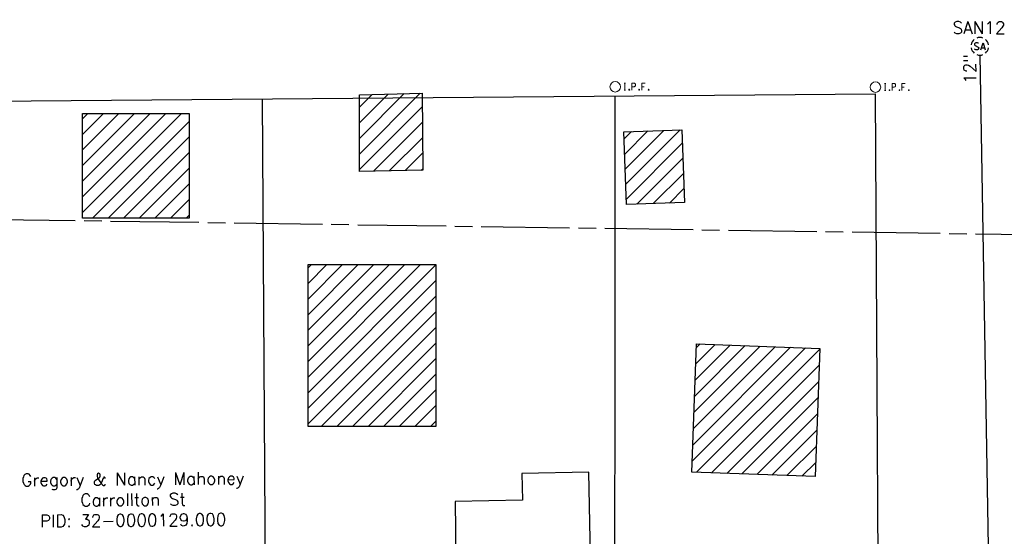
# Model space of a CAD drawing. Extents: x 2300122 to 2305194, y 360020 to 364238.
# Tile 38 of 93: x 2302764 to 2302987, y 361049 to 361166. Entities that reach past the tile are written whole.
import ezdxf

# ---------------------------------------------------------------- set-up
doc = ezdxf.new("R2010")
doc.units = 0
doc.header["$LTSCALE"] = 20
doc.header["$MEASUREMENT"] = 0
for name, pattern in [('county', [1.4, 1, -0.1, 0.2, -0.1]), ('rowex', [0]), ('sanex', [0])]:
    doc.linetypes.add(name, pattern=pattern)
for name, color, linetype in [('BD_X_Building', 231, 'Continuous'), ('DV_X_County_Line', 4, 'county'), ('DV_X_Property_Line', 7, 'Continuous'), ('RW_X_Fee_RW', 6, 'rowex'), ('SV_X_Mon_Cells_Found', 7, 'Continuous'), ('SV_X_Text_Name', 7, 'Continuous'), ('UT_X_Sanitary_Cells', 3, 'Continuous'), ('UT_X_Sanitary_Line', 3, 'sanex'), ('UT_X_Sanitary_Text', 7, 'Continuous')]:
    doc.layers.add(name, color=color, linetype=linetype)
doc.styles.add('Simplex Normal (0.14)', font='Simplex.shx')

# ---------------------------------------------------------------- blocks, each defined once
blk = doc.blocks.new('smh')
at = {"linetype": 'Continuous', "flags": 128}
for points in [[(-0.33, 0.69), (-0.36, 0.71), (-0.4, 0.74), (-0.51, 0.78), (-0.65, 0.8), (-0.75, 0.8), (-0.79, 0.8), (-0.95, 0.76), (-1.09, 0.69), (-1.18, 0.59), (-1.2, 0.49), (-1.2, 0.41), (-1.18, 0.31), (-1.08, 0.22), (-0.38, -0.16), (-0.32, -0.21), (-0.29, -0.26), (-0.27, -0.33), (-0.27, -0.41), (-0.28, -0.48), (-0.29, -0.53), (-0.32, -0.6), (-0.34, -0.65), (-0.37, -0.69), (-0.41, -0.72), (-0.45, -0.75), (-0.5, -0.77), (-0.53, -0.79), (-0.65, -0.8), (-0.82, -0.8), (-0.94, -0.77), (-1.1, -0.69), (-1.2, -0.61)], [(0.21, -0.8), (0.71, 0.8), (1.2, -0.8)], [(1.08, -0.42), (0.34, -0.42)]]:
    blk.add_lwpolyline(points, dxfattribs=at)
at = {"linetype": 'Continuous'}
for start, end in [(130.0806, 170.0721), (70.0577, 110.1061), (10.0169, 50.0392), (190.0169, 230.0392), (250.0577, 290.0473), (310.0114, 350.0264)]:
    blk.add_arc((0, 0), 2, start, end, dxfattribs=at)
blk = doc.blocks.new('ODOT SANITARY MANHOLE')
blk.add_blockref('smh', (0, 0))
blk = doc.blocks.new('IPF')
at = {"layer": 'SV_X_Mon_Cells_Found', "color": 7, "linetype": 'Continuous', "lineweight": 0, "flags": 128}
for points in [[(0.101, 0.04), (0.118, 0.04)], [(0.11, -0.04), (0.11, 0.04)], [(0.188, -0.04), (0.188, 0.04), (0.214, 0.04), (0.217, 0.039), (0.221, 0.038), (0.223, 0.037), (0.224, 0.036), (0.226, 0.032), (0.228, 0.029), (0.229, 0.024), (0.229, 0.017), (0.229, 0.014), (0.227, 0.01), (0.225, 0.006), (0.223, 0.004), (0.221, 0.003), (0.219, 0.002), (0.214, 0.001), (0.188, 0.001)], [(0.338, 0.04), (0.3, 0.04), (0.3, -0.04)], [(0.3, 0.001), (0.327, 0.001)], [(0.101, -0.04), (0.118, -0.04)], [(0.157, -0.029), (0.16, -0.029), (0.162, -0.031), (0.164, -0.033), (0.164, -0.036), (0.162, -0.039), (0.16, -0.04), (0.157, -0.04), (0.156, -0.039), (0.154, -0.036), (0.154, -0.033), (0.156, -0.031), (0.157, -0.029)], [(0.27, -0.029), (0.273, -0.029), (0.274, -0.031), (0.276, -0.033), (0.276, -0.036), (0.274, -0.039), (0.273, -0.04), (0.27, -0.04), (0.268, -0.039), (0.267, -0.036), (0.267, -0.033), (0.268, -0.031), (0.27, -0.029)], [(0.377, -0.029), (0.38, -0.029), (0.382, -0.031), (0.383, -0.033), (0.383, -0.036), (0.382, -0.039), (0.38, -0.04), (0.377, -0.04), (0.376, -0.039), (0.374, -0.036), (0.374, -0.033), (0.376, -0.031), (0.377, -0.029)]]:
    blk.add_lwpolyline(points, dxfattribs=at)
at = {"layer": 'SV_X_Mon_Cells_Found', "color": 7, "linetype": 'Continuous', "lineweight": 0}
blk.add_circle((0, 0), 0.06, dxfattribs=at)

msp = doc.modelspace()

# ---------------------------------------------------------------- hatches: boundary and pattern name
at = {"layer": 'BD_X_Building'}
h = msp.add_hatch(dxfattribs=at)
h.set_pattern_fill('ANSI31', color=256, scale=20)
h.paths.add_polyline_path([(2302854.88, 361132.24), (2302840.52, 361131.93), (2302840.52, 361149.33), (2302854.75, 361149.71)])
h = msp.add_hatch(dxfattribs=at)
h.set_pattern_fill('ANSI31', color=256, scale=20)
h.paths.add_polyline_path([(2302801.96, 361145.08), (2302801.96, 361121.39), (2302777.8, 361121.39), (2302777.8, 361145.08)])
h = msp.add_hatch(dxfattribs=at)
h.set_pattern_fill('ANSI31', color=256, scale=20)
h.paths.add_polyline_path([(2302914.16, 361124.93), (2302901.04, 361124.47), (2302900.45, 361140.96), (2302913.56, 361141.41)])
h = msp.add_hatch(dxfattribs=at)
h.set_pattern_fill('ANSI31', color=256, scale=20)
h.paths.add_polyline_path([(2302828.88, 361110.88), (2302857.82, 361110.88), (2302857.82, 361074.22), (2302828.88, 361074.22)])
h = msp.add_hatch(dxfattribs=at)
h.set_pattern_fill('ANSI31', color=256, scale=20)
h.paths.add_polyline_path([(2302916.87, 361092.91), (2302944.85, 361091.88), (2302943.79, 361062.83), (2302915.8, 361063.85)])

# ---------------------------------------------------------------- linework, layer by layer
at = {"layer": 'BD_X_Building', "flags": 128}
for points in [[(2302854.88, 361132.24), (2302840.52, 361131.93), (2302840.52, 361149.33), (2302854.75, 361149.71)], [(2302801.96, 361145.08), (2302801.96, 361121.39), (2302777.8, 361121.39), (2302777.8, 361145.08)], [(2302914.16, 361124.93), (2302901.04, 361124.47), (2302900.45, 361140.96), (2302913.56, 361141.41)], [(2302828.88, 361110.88), (2302857.82, 361110.88), (2302857.82, 361074.22), (2302828.88, 361074.22)], [(2302916.87, 361092.91), (2302944.85, 361091.88), (2302943.79, 361062.83), (2302915.8, 361063.85)], [(2302862.22, 361057.18), (2302862.69, 361017.48), (2302893.38, 361018.11), (2302892.47, 361063.82), (2302877.33, 361063.52), (2302877.45, 361057.48)]]:
    msp.add_lwpolyline(points, close=True, dxfattribs=at)
at = {"layer": 'DV_X_County_Line', "flags": 128}
msp.add_lwpolyline([(2304176, 361100.08), (2301489.76, 361139.8), (2300919.04, 361144.27)], dxfattribs=at)
at = {"layer": 'DV_X_Property_Line'}
msp.add_lwpolyline([(2302819.35, 361028.41), (2302818.56, 361148.41)], dxfattribs=at)
at = {"layer": 'DV_X_Property_Line', "flags": 128}
msp.add_lwpolyline([(2302898.42, 360977.57), (2302898.48, 361149.08)], dxfattribs=at)
at = {"layer": 'RW_X_Fee_RW'}
msp.add_lwpolyline([(2302638.57, 361146.9), (2302957.45, 361149.57)], dxfattribs=at)
at = {"layer": 'RW_X_Fee_RW', "flags": 128}
msp.add_lwpolyline([(2302958.4, 360976.92), (2302957.45, 361149.57)], dxfattribs=at)
at = {"layer": 'UT_X_Sanitary_Line', "flags": 128}
msp.add_lwpolyline([(2302985.09, 360926.7), (2302981.13, 361158.31)], dxfattribs=at)

# ---------------------------------------------------------------- block references
at = {"layer": 'SV_X_Mon_Cells_Found', "xscale": 20, "yscale": 20, "zscale": 20}
for p in [(2302898.48, 361151.15), (2302957.43, 361151.07)]:
    msp.add_blockref('IPF', p, dxfattribs=at)
at = {"layer": 'UT_X_Sanitary_Cells'}
msp.add_blockref('ODOT SANITARY MANHOLE', (2302981.09, 361160.31), dxfattribs=at)

# ---------------------------------------------------------------- texts
at = {"layer": 'SV_X_Text_Name', "insert": (2302789.23, 361057.62), "char_height": 2.8, "width": 77.9146, "attachment_point": 5, "rotation": 0.4791, "style": 'Simplex Normal (0.14)'}
msp.add_mtext('Gregory & Nancy Mahoney\\PCarrollton St\\P\\pxqc;PID: 32-0000129.000', dxfattribs=at)
at = {"layer": 'UT_X_Sanitary_Text', "insert": (2302980.92, 361164.53), "char_height": 2.8, "attachment_point": 5, "style": 'Simplex Normal (0.14)'}
msp.add_mtext('SAN12', dxfattribs=at)
at = {"layer": 'UT_X_Sanitary_Text', "insert": (2302978.83, 361155.2), "char_height": 2.8, "attachment_point": 5, "rotation": 90.9795, "style": 'Simplex Normal (0.14)'}
msp.add_mtext('12"', dxfattribs=at)

doc.saveas('drawing.dxf')
